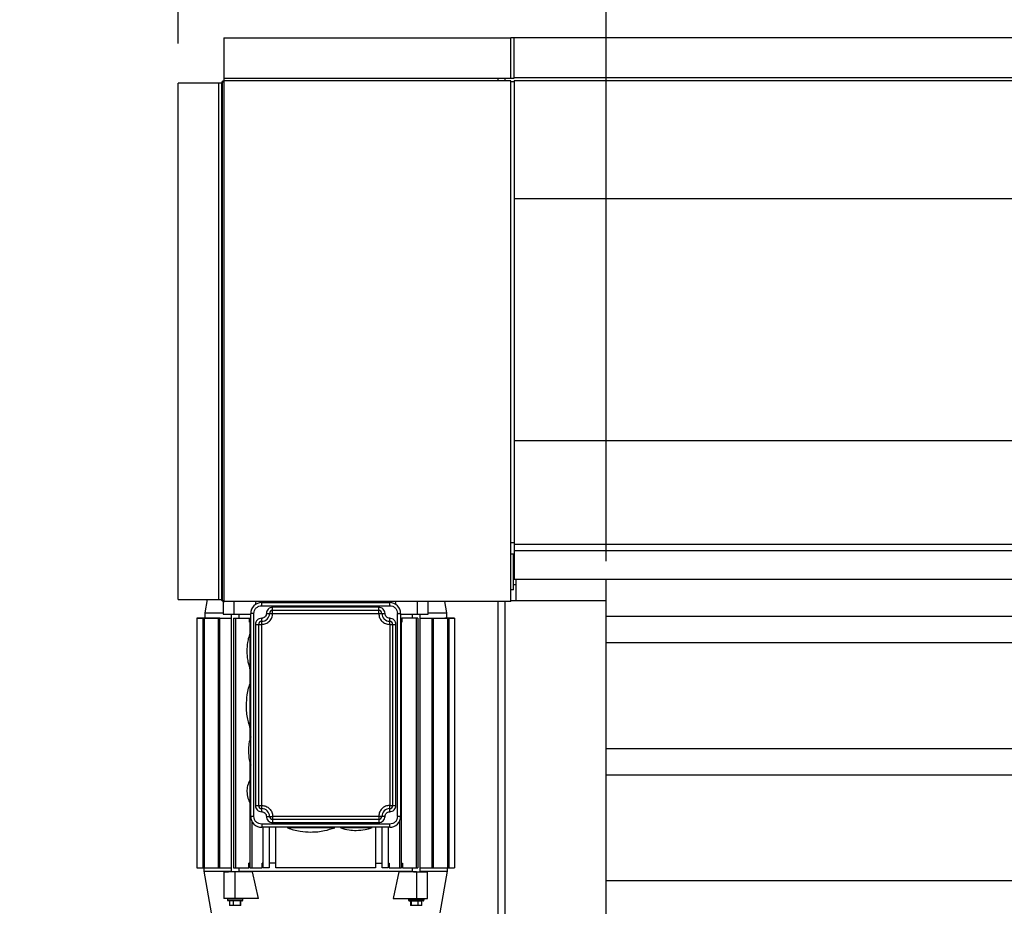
# Model space of a CAD drawing. Header units: inches. Extents: x 170 to 312, y 215 to 248.
# Tile 197 of 256: x 201 to 202.17, y 224.25 to 225.3. Entities that reach past the tile are written whole.
import ezdxf

# ---------------------------------------------------------------- set-up
doc = ezdxf.new("R2010")
doc.units = ezdxf.units.IN
doc.header["$LTSCALE"] = 0.25
doc.header["$MEASUREMENT"] = 0
doc.layers.add('ANNOTATIONS', color=1, linetype='Continuous')
doc.layers.add('MOTOR LH', color=7, linetype='Continuous')
doc.styles.add('ARIAL', font='arial.ttf', dxfattribs={"height": 0.09375})
doc.dimstyles.new('STANDARD$0', dxfattribs={"dimtxt": 0.09375, "dimasz": 0.09375, "dimexe": 0.03125, "dimexo": 0.046875, "dimgap": 0.09, "dimtad": 0, "dimtih": 1, "dimtoh": 1, "dimdec": 4, "dimzin": 0, "dimdsep": 46, "dimtxsty": 'ARIAL', "dimcen": 0.09, "dimadec": 0, "dimazin": 0, "dimtfac": 1, "dimtdec": 4, "dimtofl": 0, "dimtmove": 0, "dimatfit": 1, "dimfxl": 1, "dimtolj": 1, "dimtzin": 0, "dimarcsym": 0})

# ---------------------------------------------------------------- blocks, each defined once
blk = doc.blocks.new('*D137')
at = {"layer": 'ANNOTATIONS', "color": 0, "lineweight": -2, "transparency": 16777216}
for p, q in [((201.1891, 225.2707), (201.1891, 225.4918)), ((201.6951, 224.6586), (201.6951, 225.4918)), ((201.0954, 225.4605), (201.0016, 225.4605)), ((201.7888, 225.4605), (201.8826, 225.4605))]:
    blk.add_line(p, q, dxfattribs=at)
at = {"layer": 'ANNOTATIONS', "color": 0, "transparency": 16777216}
for points in [[(201.0954, 225.4761), (201.0954, 225.4449), (201.1891, 225.4605)], [(201.7888, 225.4761), (201.7888, 225.4449), (201.6951, 225.4605)]]:
    blk.add_solid(points, dxfattribs=at)
at = {"layer": 'defpoints', "color": 0, "transparency": 16777216}
for p in [(201.1891, 225.4605), (201.1891, 225.2238), (201.6951, 224.6117)]:
    blk.add_point(p, dxfattribs=at)
at = {"layer": 'ANNOTATIONS', "color": 0, "transparency": 16777216, "insert": (201.4421, 225.4605), "char_height": 0.09375, "attachment_point": 5, "style": 'ARIAL'}
blk.add_mtext('\\A1;1\'-6"', dxfattribs=at)

msp = doc.modelspace()

# ---------------------------------------------------------------- linework, layer by layer
at = {"layer": 'MOTOR LH'}
for p, q in [((201.24279, 225.27751), (201.24279, 224.61339)), ((201.58212, 225.22981), (201.58212, 225.27751)), ((201.58638, 225.22981), (201.58638, 225.27829)), ((201.24028, 225.22384), (201.18913, 225.22384)), ((201.23708, 224.61339), (201.23708, 225.22384)), ((201.24028, 225.22384), (201.24028, 224.61339)), ((201.24109, 225.22384), (201.24109, 224.61339)), ((201.24279, 225.22956), (201.56718, 225.22956)), ((201.58212, 225.22635), (201.24279, 225.22635)), ((201.56718, 225.22635), (201.56718, 225.22981)), ((201.56718, 225.22981), (201.58638, 225.22981)), ((201.57571, 225.22635), (201.57571, 225.22981)), ((201.58212, 224.61088), (201.58212, 225.22635)), ((201.58638, 225.22555), (201.58212, 225.22555)), ((201.58638, 225.23034), (205.92603, 225.23034)), ((201.58638, 225.22688), (201.58638, 224.63674)), ((201.58638, 225.22688), (205.92603, 225.22688)), ((201.58638, 225.08749), (205.92603, 225.08749)), ((201.58638, 224.80124), (205.92603, 224.80124)), ((201.58638, 224.68019), (201.58212, 224.68019)), ((201.58638, 224.67856), (205.92603, 224.67856)), ((201.58553, 224.62447), (201.58553, 224.6671)), ((201.58553, 224.66043), (201.58638, 224.66043)), ((201.58553, 224.65479), (201.58638, 224.65479)), ((201.58553, 224.64015), (201.58638, 224.64015)), ((201.58553, 224.63115), (201.5885, 224.63115)), ((201.5885, 224.61169), (201.5885, 224.63674)), ((201.69507, 220.41698), (201.69507, 224.63674)), ((201.18913, 224.61339), (201.24109, 224.61339)), ((201.22316, 224.61339), (201.22038, 224.59759)), ((201.24223, 224.61095), (201.24223, 224.59575)), ((201.24279, 224.61088), (201.24279, 224.61169)), ((201.24337, 224.61169), (201.24279, 224.61169)), ((201.58212, 224.61088), (201.24279, 224.61088)), ((201.25528, 224.59575), (201.25528, 224.61088)), ((201.28042, 224.607), (201.28127, 224.61088)), ((201.28774, 224.6059), (201.28774, 224.60959)), ((201.28774, 224.60959), (201.43907, 224.60959)), ((201.28774, 224.6059), (201.43907, 224.60589)), ((201.42615, 224.60405), (201.30066, 224.60405)), ((201.30066, 224.60008), (201.30066, 224.60405)), ((201.3228, 224.61088), (201.3228, 224.60959)), ((201.36709, 224.60959), (201.36709, 224.61088)), ((201.42615, 224.59667), (201.42615, 224.60405)), ((201.43907, 224.60589), (201.43907, 224.60959)), ((201.44553, 224.61088), (201.44639, 224.607)), ((201.47153, 224.61088), (201.47153, 224.59575)), ((201.48458, 224.59575), (201.48458, 224.61088)), ((201.50643, 224.59759), (201.50408, 224.61088)), ((201.56718, 220.68357), (201.56718, 224.61088)), ((201.57571, 220.69422), (201.57571, 224.61088)), ((201.69507, 224.61169), (201.58212, 224.61169)), ((201.21115, 224.59113), (201.21115, 224.29586)), ((201.23812, 224.59113), (201.21115, 224.59113)), ((201.21115, 224.59113), (201.23593, 224.59113)), ((201.23098, 224.59113), (201.21115, 224.59113)), ((201.21115, 224.59113), (201.22051, 224.59113)), ((201.21115, 224.59113), (201.21115, 224.59113)), ((201.218, 224.59113), (201.25178, 224.59113)), ((201.218, 224.59113), (201.218, 224.29586)), ((201.218, 224.59113), (201.218, 224.59113)), ((201.22038, 224.59113), (201.218, 224.59113)), ((201.21956, 224.59113), (201.21956, 224.29586)), ((201.22038, 224.59759), (201.22038, 224.59113)), ((201.23622, 224.59113), (201.23622, 224.29586)), ((201.23802, 224.59113), (201.23802, 224.29586)), ((201.24535, 224.59575), (201.27482, 224.59575)), ((201.25178, 224.59575), (201.25178, 224.29124)), ((201.25447, 224.59113), (201.27328, 224.59113)), ((201.25447, 224.59113), (201.25447, 224.29586)), ((201.25658, 224.59113), (201.25658, 224.29586)), ((201.26101, 224.59113), (201.26101, 224.59575)), ((201.27328, 224.58652), (201.27328, 224.59113)), ((201.27361, 224.59113), (201.27482, 224.59113)), ((201.27361, 224.59113), (201.27361, 224.57283)), ((201.27851, 224.59667), (201.27482, 224.59667)), ((201.27482, 224.35676), (201.27482, 224.59667)), ((201.27851, 224.35676), (201.27851, 224.59667)), ((201.28774, 224.58375), (201.28774, 224.59041)), ((201.29327, 224.59667), (201.30066, 224.59667)), ((201.42615, 224.60036), (201.30066, 224.60036)), ((201.30066, 224.59667), (201.42615, 224.59667)), ((201.42615, 224.59667), (201.43353, 224.59667)), ((201.43907, 224.58636), (201.43907, 224.59113)), ((201.44829, 224.35676), (201.44829, 224.59667)), ((201.44829, 224.59667), (201.45199, 224.59667)), ((201.45199, 224.59667), (201.45198, 224.35676)), ((201.45199, 224.59667), (201.45199, 224.59667)), ((201.45199, 224.59575), (201.47153, 224.59575)), ((201.45199, 224.59113), (201.4532, 224.59113)), ((201.4532, 224.29586), (201.4532, 224.59113)), ((201.45353, 224.59113), (201.45353, 224.58652)), ((201.47233, 224.59113), (201.45353, 224.59113)), ((201.46579, 224.59575), (201.46579, 224.59113)), ((201.47023, 224.59113), (201.47023, 224.29586)), ((201.47153, 224.59575), (201.48458, 224.59575)), ((201.47233, 224.59113), (201.47233, 224.29586)), ((201.47502, 224.29124), (201.47502, 224.59575)), ((201.47502, 224.59113), (201.51565, 224.59113)), ((201.48879, 224.59113), (201.48878, 224.29586)), ((201.49058, 224.59113), (201.49058, 224.29586)), ((201.50435, 224.59113), (201.50435, 224.59113)), ((201.51565, 224.59113), (201.50435, 224.59113)), ((201.50489, 224.59113), (201.51565, 224.59113)), ((201.50643, 224.59113), (201.50643, 224.59759)), ((201.51565, 224.59113), (201.50643, 224.59113)), ((201.50724, 224.59113), (201.50724, 224.29586)), ((201.50881, 224.59113), (201.5088, 224.29586)), ((201.51565, 224.59113), (201.51565, 224.29586)), ((201.51565, 224.59113), (201.51565, 224.59113)), ((205.82157, 224.59307), (201.69507, 224.59307)), ((201.27361, 224.58652), (201.27328, 224.58652)), ((201.28036, 224.58375), (201.28774, 224.58375)), ((201.28036, 224.58375), (201.28036, 224.36968)), ((201.28405, 224.58375), (201.28405, 224.36968)), ((201.28774, 224.36968), (201.28774, 224.58375)), ((201.43907, 224.58375), (201.44645, 224.58375)), ((201.43907, 224.58375), (201.43907, 224.36967)), ((201.44276, 224.36967), (201.44276, 224.58375)), ((201.44645, 224.36967), (201.44645, 224.58375)), ((201.45353, 224.58652), (201.4532, 224.58652)), ((201.27482, 224.57452), (201.27412, 224.57452)), ((205.82157, 224.56182), (201.69507, 224.56182)), ((201.27361, 224.53216), (201.27361, 224.51366)), ((201.27412, 224.53023), (201.27482, 224.53023)), ((201.27482, 224.51547), (201.27415, 224.51547)), ((201.27361, 224.46217), (201.27361, 224.44625)), ((201.27415, 224.4601), (201.27482, 224.4601)), ((205.82157, 224.43682), (201.69507, 224.43682)), ((201.2736, 224.42173), (201.2736, 224.39925)), ((205.82157, 224.40557), (201.69507, 224.40557)), ((201.27482, 224.40013), (201.27391, 224.40013)), ((201.2736, 224.37322), (201.2736, 224.29586)), ((201.27391, 224.37244), (201.27482, 224.37244)), ((201.28036, 224.36968), (201.28774, 224.36968)), ((201.28774, 224.3657), (201.28774, 224.36968)), ((201.43907, 224.36967), (201.44645, 224.36967)), ((201.43907, 224.36229), (201.43907, 224.36967)), ((201.27851, 224.35676), (201.27482, 224.35676)), ((201.27595, 224.35148), (201.27595, 224.29586)), ((201.43907, 224.34753), (201.28774, 224.34753)), ((201.29327, 224.35676), (201.30066, 224.35676)), ((201.42615, 224.35676), (201.30066, 224.35676)), ((201.30066, 224.35534), (201.30066, 224.34938)), ((201.42615, 224.35307), (201.30066, 224.35307)), ((201.30066, 224.34938), (201.42615, 224.34937)), ((201.43353, 224.35676), (201.42615, 224.35676)), ((201.43907, 224.34384), (201.43907, 224.34753)), ((201.45198, 224.35676), (201.44829, 224.35676)), ((201.45086, 224.29586), (201.45086, 224.35148)), ((201.43907, 224.34384), (201.28774, 224.34384)), ((201.28958, 224.29586), (201.28958, 224.34384)), ((201.29669, 224.34384), (201.29669, 224.29586)), ((201.30462, 224.29586), (201.30462, 224.34384)), ((201.31819, 224.34384), (201.31819, 224.34317)), ((201.37355, 224.34317), (201.37355, 224.34384)), ((201.38093, 224.34384), (201.38093, 224.34331)), ((201.41784, 224.34331), (201.41784, 224.34384)), ((201.42218, 224.34384), (201.42218, 224.29586)), ((201.43011, 224.29586), (201.43012, 224.34384)), ((201.43722, 224.34384), (201.43722, 224.29586)), ((201.27261, 224.29586), (201.27261, 224.30139)), ((201.2736, 224.30139), (201.27261, 224.30139)), ((201.28826, 224.29586), (201.28826, 224.30139)), ((201.28958, 224.30139), (201.28826, 224.30139)), ((201.30462, 224.30139), (201.29669, 224.30139)), ((201.42218, 224.30139), (201.43011, 224.30139)), ((201.43722, 224.30139), (201.43854, 224.30139)), ((201.43854, 224.30139), (201.43854, 224.29586)), ((201.4532, 224.30139), (201.4542, 224.30139)), ((201.4542, 224.30139), (201.4542, 224.29586)), ((201.21115, 224.29586), (201.23622, 224.29586)), ((201.21945, 224.29586), (201.21945, 224.29217)), ((201.21945, 224.29217), (201.22814, 224.24292)), ((201.23622, 224.29586), (201.25178, 224.29586)), ((201.24288, 224.29124), (201.24288, 224.25987)), ((201.27695, 224.29124), (201.24288, 224.29124)), ((201.24288, 224.29124), (201.24851, 224.29124)), ((201.25447, 224.29586), (201.27261, 224.29586)), ((201.25593, 224.29124), (201.25593, 224.25987)), ((201.26101, 224.29124), (201.26101, 224.29586)), ((201.2736, 224.29586), (201.28826, 224.29586)), ((201.28382, 224.25987), (201.27695, 224.29124)), ((201.29669, 224.29586), (201.28958, 224.29586)), ((201.42218, 224.29586), (201.30462, 224.29586)), ((201.43722, 224.29586), (201.43011, 224.29586)), ((201.43854, 224.29586), (201.4532, 224.29586)), ((201.44986, 224.29124), (201.44299, 224.25987)), ((201.46714, 224.29124), (201.44986, 224.29124)), ((201.47087, 224.29124), (201.44986, 224.29124)), ((201.4542, 224.29586), (201.47233, 224.29586)), ((201.46579, 224.29586), (201.46579, 224.29124)), ((201.47087, 224.29124), (201.47087, 224.25987)), ((201.47502, 224.29586), (201.51565, 224.29586)), ((201.47829, 224.29124), (201.47502, 224.29124)), ((201.47829, 224.29124), (201.48392, 224.29124)), ((201.48392, 224.25987), (201.48392, 224.29124)), ((201.49866, 224.24292), (201.50735, 224.29217)), ((201.50735, 224.29217), (201.50735, 224.29586)), ((205.82157, 224.28057), (201.69507, 224.28057)), ((201.28382, 224.25987), (201.24288, 224.25987)), ((201.24717, 224.25987), (201.24717, 224.25803)), ((201.24717, 224.25803), (201.26562, 224.25803)), ((201.24874, 224.2571), (201.25052, 224.2571)), ((201.24977, 224.2571), (201.24977, 224.25157)), ((201.25418, 224.2571), (201.25418, 224.25157)), ((201.26227, 224.2571), (201.26227, 224.25157)), ((201.26302, 224.25157), (201.26302, 224.2571)), ((201.26562, 224.25803), (201.26562, 224.25987)), ((201.44299, 224.25987), (201.47087, 224.25987)), ((201.46118, 224.25987), (201.46118, 224.25802)), ((201.46118, 224.25802), (201.47963, 224.25802)), ((201.46378, 224.2571), (201.46378, 224.25156)), ((201.46453, 224.2571), (201.46453, 224.25156)), ((201.47087, 224.25987), (201.48392, 224.25987)), ((201.47262, 224.25156), (201.47262, 224.2571)), ((201.47704, 224.25156), (201.47704, 224.2571)), ((201.47963, 224.25802), (201.47963, 224.25987)), ((201.26302, 224.25157), (201.24977, 224.25157)), ((201.47704, 224.25156), (201.46378, 224.25156))]:
    msp.add_line(p, q, dxfattribs=at)
at = {"layer": 'MOTOR LH', "flags": 128}
for points in [[(201.22038, 224.59759), (201.22074, 224.59759), (201.23308, 224.59759), (201.23757, 224.59759), (201.24223, 224.59759)], [(201.24223, 224.59575), (201.24378, 224.59575), (201.24535, 224.59575)], [(201.28774, 224.59113), (201.28774, 224.59041)], [(201.30066, 224.59667), (201.30066, 224.59974), (201.30066, 224.60008)], [(201.48458, 224.59759), (201.50074, 224.59759), (201.50322, 224.59759), (201.50643, 224.59759)], [(201.43907, 224.58375), (201.43907, 224.5858), (201.43907, 224.58636)], [(201.27412, 224.53023), (201.27412, 224.53541), (201.27412, 224.53814), (201.27412, 224.5448), (201.27412, 224.54853), (201.27412, 224.55622), (201.27412, 224.55995), (201.27412, 224.56345), (201.27412, 224.56661), (201.27412, 224.57452)], [(201.27415, 224.4601), (201.27415, 224.46043), (201.27415, 224.46139), (201.27415, 224.46784), (201.27415, 224.471), (201.27415, 224.47843), (201.27415, 224.48252), (201.27415, 224.48673), (201.27415, 224.49096), (201.27415, 224.49911), (201.27415, 224.50283), (201.27415, 224.50914), (201.27415, 224.51158), (201.27415, 224.51547)], [(201.27391, 224.37244), (201.27391, 224.3798), (201.27391, 224.38258), (201.27391, 224.38852), (201.27391, 224.39141), (201.27391, 224.3994), (201.27391, 224.40004), (201.27391, 224.40013)], [(201.28774, 224.36229), (201.28774, 224.36536), (201.28774, 224.3657)], [(201.28774, 224.34753), (201.28774, 224.34612), (201.28774, 224.34548), (201.28774, 224.34384)], [(201.30066, 224.35676), (201.30066, 224.35604), (201.30066, 224.35534)], [(201.42615, 224.35676), (201.42615, 224.35198), (201.42615, 224.35142), (201.42615, 224.34937)], [(201.37355, 224.34317), (201.37226, 224.34317), (201.37068, 224.34317), (201.35909, 224.34317), (201.35523, 224.34317), (201.31819, 224.34317)], [(201.41784, 224.34331), (201.39335, 224.34331), (201.39016, 224.34331), (201.38093, 224.34331)], [(201.42218, 224.30139), (201.42619, 224.30139), (201.4275, 224.30139)], [(201.21945, 224.29217), (201.2268, 224.29217), (201.23018, 224.29217), (201.25178, 224.29217)], [(201.26101, 224.29217), (201.3022, 224.29217), (201.31113, 224.29217), (201.35854, 224.29217), (201.36826, 224.29217), (201.46579, 224.29217)], [(201.46714, 224.29124), (201.46864, 224.29124), (201.48392, 224.29124)], [(201.47502, 224.29217), (201.50716, 224.29217), (201.50735, 224.29217)]]:
    msp.add_lwpolyline(points, dxfattribs=at)
at = {"layer": 'MOTOR LH'}
for centre, radius, start, end in [((201.24279, 225.22384), 0.00251, 90, 180), ((201.24279, 225.22384), 0.00171, 90, 180), ((201.28774, 224.59667), 0.01292, 89.99968, 179.99968), ((201.28774, 224.59667), 0.01292, 89.99968, 179.99968), ((201.43907, 224.59667), 0.01292, 359.99968, 89.99968), ((201.28774, 224.59667), 0.00923, 269.99968, 359.99968), ((201.30066, 224.59667), 0.00369, 89.99968, 179.99968), ((201.42615, 224.59667), 0.00369, 359.99968, 89.99968), ((201.43907, 224.59667), 0.00923, 179.99968, 269.99968), ((201.28774, 224.58375), 0.00369, 89.99968, 179.99968), ((201.43907, 224.58375), 0.00369, 359.99968, 89.99968), ((201.28774, 224.36968), 0.00369, 179.99968, 269.99968), ((201.43907, 224.36967), 0.00369, 269.99968, 359.99968), ((201.28774, 224.35676), 0.00923, 359.99968, 89.99968), ((201.43907, 224.35676), 0.00923, 89.99968, 179.99968), ((201.28774, 224.35676), 0.01292, 179.99968, 269.99968), ((201.30066, 224.35676), 0.00369, 179.99968, 269.99968), ((201.42615, 224.35676), 0.00369, 269.99968, 359.99968), ((201.43907, 224.35676), 0.01292, 269.99968, 359.99968), ((201.25069, 224.25791), 0.000823, 171.92391, 258.6075), ((201.47612, 224.25791), 0.000823, 281.39607, 8.06798)]:
    msp.add_arc(centre, radius, start, end, dxfattribs=at)
for points in [[(201.24279, 225.27751), (201.58212, 225.27751)], [(201.18913, 224.61339), (201.18913, 225.22384)], [(201.58212, 224.6671), (201.58553, 224.6671)], [(201.58638, 224.67098), (205.92603, 224.67098)], [(205.92603, 224.63674), (201.58638, 224.63674)], [(201.58553, 224.62447), (201.58212, 224.62447)]]:
    msp.add_open_spline(points, degree=1, dxfattribs=at)
for points, degree, knots in [([(205.93452, 225.27751), (205.92176, 225.27751), (201.58212, 225.27751)], 1, [-0.0029391, -0.0029391, 0, 1, 1]), ([(201.24279, 224.61088), (201.24253, 224.61091), (201.24197, 224.61096), (201.24121, 224.61138), (201.24061, 224.61205), (201.24032, 224.61277), (201.24029, 224.61323), (201.24028, 224.61339)], 3, [0, 0, 0, 0, 0.1999541, 0.424458, 0.6490042, 0.8735548, 1, 1, 1, 1]), ([(201.24279, 224.61169), (201.24258, 224.61171), (201.24216, 224.61175), (201.24162, 224.61211), (201.24123, 224.61262), (201.2411, 224.61308), (201.24109, 224.61334), (201.24109, 224.61339)], 3, [0, 0, 0, 0, 0.2355208, 0.4711798, 0.7067886, 0.9424267, 1, 1, 1, 1]), ([(201.24279, 224.61339), (201.24287, 224.61313), (201.24304, 224.61257), (201.2433, 224.61181), (201.24357, 224.61121), (201.24381, 224.61092), (201.24395, 224.61089), (201.244, 224.61088)], 3, [0, 0, 0, 0, 0.1999167, 0.4244167, 0.6489701, 0.8734859, 1, 1, 1, 1]), ([(201.27851, 224.59667), (201.27865, 224.59788), (201.27893, 224.6003), (201.28106, 224.60335), (201.28411, 224.60548), (201.28653, 224.60576), (201.28774, 224.6059)], 3, [0, 0, 0, 0, 0.24998794, 0.49999945, 0.74999932, 1, 1, 1, 1]), ([(201.30066, 224.60405), (201.29969, 224.60394), (201.29776, 224.60372), (201.29531, 224.60201), (201.29361, 224.59957), (201.29339, 224.59764), (201.29327, 224.59667)], 3, [0, 0, 0, 0, 0.2500024, 0.4999823, 0.7499807, 1, 1, 1, 1]), ([(201.43353, 224.59667), (201.43342, 224.59764), (201.4332, 224.59957), (201.43149, 224.60201), (201.42905, 224.60372), (201.42712, 224.60394), (201.42615, 224.60405)], 3, [0, 0, 0, 0, 0.2499881, 0.4999936, 0.7499979, 1, 1, 1, 1]), ([(201.43907, 224.60589), (201.44028, 224.60576), (201.44269, 224.60548), (201.44574, 224.60335), (201.44788, 224.60029), (201.44816, 224.59788), (201.44829, 224.59667)], 3, [0, 0, 0, 0, 0.2499909, 0.4999848, 0.7499881, 1, 1, 1, 1]), ([(201.28774, 224.59113), (201.28677, 224.59102), (201.28484, 224.5908), (201.2824, 224.58909), (201.28069, 224.58665), (201.28047, 224.58472), (201.28036, 224.58375)], 3, [0, 0, 0, 0, 0.2500024, 0.4999823, 0.7499807, 1, 1, 1, 1]), ([(201.28774, 224.58375), (201.28943, 224.58394), (201.29282, 224.58433), (201.29709, 224.58732), (201.30007, 224.59159), (201.30046, 224.59498), (201.30066, 224.59667)], 3, [0, 0, 0, 0, 0.2500007, 0.4999957, 0.7500127, 1, 1, 1, 1]), ([(201.29327, 224.59667), (201.29319, 224.59594), (201.29303, 224.59449), (201.29174, 224.59266), (201.28991, 224.59138), (201.28846, 224.59122), (201.28774, 224.59113)], 3, [0, 0, 0, 0, 0.2499909, 0.4999913, 0.7500041, 1, 1, 1, 1]), ([(201.42615, 224.59667), (201.42634, 224.59497), (201.42673, 224.59159), (201.42972, 224.58732), (201.43399, 224.58433), (201.43737, 224.58394), (201.43907, 224.58375)], 3, [0, 0, 0, 0, 0.2500047, 0.5000004, 0.7500023, 1, 1, 1, 1]), ([(201.43907, 224.59113), (201.43834, 224.59121), (201.43689, 224.59138), (201.43506, 224.59266), (201.43378, 224.59449), (201.43361, 224.59594), (201.43353, 224.59667)], 3, [0, 0, 0, 0, 0.2499836, 0.4999893, 0.7499703, 1, 1, 1, 1]), ([(201.44645, 224.58375), (201.44634, 224.58472), (201.44612, 224.58665), (201.44441, 224.58909), (201.44197, 224.5908), (201.44003, 224.59102), (201.43907, 224.59113)], 3, [0, 0, 0, 0, 0.2500196, 0.5000192, 0.7499963, 1, 1, 1, 1]), ([(201.27428, 224.57495), (201.27359, 224.57291), (201.27221, 224.56884), (201.27061, 224.56129), (201.27036, 224.55576), (201.27021, 224.55238)], 3, [0, 0, 0, 0, 0.2796075, 0.560307, 1, 1, 1, 1]), ([(201.27021, 224.55238), (201.27027, 224.55023), (201.2704, 224.54593), (201.27154, 224.5383), (201.27324, 224.53303), (201.27428, 224.52981)], 3, [0, 0, 0, 0, 0.279595, 0.5603078, 1, 1, 1, 1]), ([(201.2741, 224.51523), (201.27333, 224.51294), (201.2717, 224.50809), (201.26979, 224.49893), (201.26947, 224.49201), (201.26928, 224.48779)], 3, [0, 0, 0, 0, 0.25877716, 0.54758558, 1, 1, 1, 1]), ([(201.26928, 224.48779), (201.26936, 224.4851), (201.26953, 224.47972), (201.27094, 224.4702), (201.27305, 224.4636), (201.27434, 224.45957)], 3, [0, 0, 0, 0, 0.27960191, 0.56030337, 1, 1, 1, 1]), ([(201.27482, 224.45102), (201.27399, 224.44826), (201.27234, 224.44279), (201.27215, 224.43709), (201.27205, 224.43427)], 3, [0, 0, 0, 0, 0.5051303, 1, 1, 1, 1]), ([(201.27205, 224.43427), (201.27221, 224.43067), (201.27246, 224.42491), (201.27417, 224.41942), (201.27482, 224.41735)], 3, [0, 0, 0, 0, 0.6239537, 1, 1, 1, 1]), ([(201.27406, 224.40038), (201.27283, 224.39788), (201.27063, 224.39341), (201.27034, 224.38846), (201.27021, 224.38629)], 3, [0, 0, 0, 0, 0.5600022, 1, 1, 1, 1]), ([(201.27021, 224.38629), (201.27042, 224.38351), (201.2708, 224.37855), (201.27306, 224.37413), (201.27406, 224.37219)], 3, [0, 0, 0, 0, 0.5599992, 1, 1, 1, 1]), ([(201.28036, 224.36968), (201.28047, 224.36871), (201.28069, 224.36677), (201.2824, 224.36433), (201.28484, 224.36263), (201.28677, 224.3624), (201.28774, 224.36229)], 3, [0, 0, 0, 0, 0.2499895, 0.4999928, 0.7499974, 1, 1, 1, 1]), ([(201.28774, 224.36968), (201.28943, 224.36948), (201.29282, 224.36909), (201.29709, 224.36611), (201.30007, 224.36184), (201.30046, 224.35845), (201.30066, 224.35676)], 3, [0, 0, 0, 0, 0.25000292, 0.50000999, 0.75001099, 1, 1, 1, 1]), ([(201.43907, 224.36967), (201.43737, 224.36948), (201.43399, 224.36909), (201.42972, 224.3661), (201.42673, 224.36183), (201.42634, 224.35845), (201.42615, 224.35676)], 3, [0, 0, 0, 0, 0.2499999, 0.4999941, 0.7499921, 1, 1, 1, 1]), ([(201.43907, 224.36229), (201.44003, 224.3624), (201.44197, 224.36263), (201.44441, 224.36433), (201.44611, 224.36677), (201.44634, 224.36871), (201.44645, 224.36967)], 3, [0, 0, 0, 0, 0.2500019, 0.5000059, 0.7500112, 1, 1, 1, 1]), ([(201.28774, 224.36229), (201.28846, 224.36221), (201.28991, 224.36204), (201.29174, 224.36076), (201.29302, 224.35893), (201.29319, 224.35748), (201.29327, 224.35676)], 3, [0, 0, 0, 0, 0.2500029, 0.5000181, 0.750012, 1, 1, 1, 1]), ([(201.43353, 224.35676), (201.43361, 224.35748), (201.43378, 224.35893), (201.43506, 224.36076), (201.43689, 224.36204), (201.43834, 224.36221), (201.43907, 224.36229)], 3, [0, 0, 0, 0, 0.2499833, 0.5000185, 0.7499955, 1, 1, 1, 1]), ([(201.28774, 224.34753), (201.28653, 224.34767), (201.28411, 224.34795), (201.28106, 224.35008), (201.27893, 224.35313), (201.27865, 224.35555), (201.27851, 224.35676)], 3, [0, 0, 0, 0, 0.2500057, 0.5000046, 0.750013, 1, 1, 1, 1]), ([(201.29327, 224.35676), (201.29338, 224.35579), (201.29361, 224.35386), (201.29531, 224.35142), (201.29775, 224.34971), (201.29969, 224.34949), (201.30066, 224.34938)], 3, [0, 0, 0, 0, 0.2499881, 0.4999936, 0.7499979, 1, 1, 1, 1]), ([(201.42615, 224.34937), (201.42711, 224.34949), (201.42905, 224.34971), (201.43149, 224.35141), (201.4332, 224.35385), (201.43342, 224.35579), (201.43353, 224.35676)], 3, [0, 0, 0, 0, 0.2500009, 0.5000079, 0.7500122, 1, 1, 1, 1]), ([(201.44829, 224.35676), (201.44815, 224.35555), (201.44788, 224.35313), (201.44574, 224.35008), (201.44269, 224.34795), (201.44027, 224.34767), (201.43907, 224.34753)], 3, [0, 0, 0, 0, 0.2500153, 0.4999988, 0.749996, 1, 1, 1, 1]), ([(201.31843, 224.34312), (201.32072, 224.34235), (201.32556, 224.34072), (201.33473, 224.33881), (201.34165, 224.33849), (201.34587, 224.3383)], 3, [0, 0, 0, 0, 0.2587694, 0.5475851, 1, 1, 1, 1]), ([(201.34587, 224.3383), (201.34855, 224.33838), (201.35393, 224.33854), (201.36346, 224.33996), (201.37006, 224.34207), (201.37408, 224.34336)], 3, [0, 0, 0, 0, 0.27960797, 0.56030323, 1, 1, 1, 1]), ([(201.38123, 224.34327), (201.38445, 224.34229), (201.39038, 224.34048), (201.39657, 224.34025), (201.39939, 224.34015)], 3, [0, 0, 0, 0, 0.5440365, 1, 1, 1, 1]), ([(201.39939, 224.34015), (201.40298, 224.34032), (201.4094, 224.34064), (201.41551, 224.34258), (201.4182, 224.34344)], 3, [0, 0, 0, 0, 0.5600045, 1, 1, 1, 1]), ([(201.24717, 224.25814), (201.24717, 224.25805), (201.24716, 224.25786), (201.24726, 224.25758), (201.24746, 224.25733), (201.24775, 224.25714), (201.24798, 224.25711), (201.24809, 224.2571)], 3, [0, 0, 0, 0, 0.1712336, 0.3595468, 0.5571051, 0.7873165, 1, 1, 1, 1]), ([(201.26411, 224.2571), (201.26439, 224.2571), (201.26496, 224.2571), (201.26425, 224.2571), (201.26243, 224.2571), (201.25965, 224.2571), (201.25641, 224.2571), (201.25309, 224.2571), (201.25138, 224.2571), (201.25052, 224.2571)], 3, [0, 0, 0, 0, 0.133767, 0.278127, 0.4225134, 0.566891, 0.7112611, 0.855636, 1, 1, 1, 1]), ([(201.2647, 224.2571), (201.26479, 224.25711), (201.26499, 224.25713), (201.26526, 224.25727), (201.26548, 224.2575), (201.26562, 224.25781), (201.26562, 224.25803), (201.26562, 224.25814)], 3, [0, 0, 0, 0, 0.1792248, 0.3726895, 0.5711137, 0.7965317, 1, 1, 1, 1]), ([(201.46119, 224.25813), (201.46118, 224.25805), (201.46118, 224.25786), (201.46128, 224.25758), (201.46147, 224.25732), (201.46176, 224.25714), (201.46199, 224.25711), (201.4621, 224.2571)], 3, [0, 0, 0, 0, 0.1712338, 0.3595596, 0.5570975, 0.7872803, 1, 1, 1, 1]), ([(201.46275, 224.2571), (201.46275, 224.2571), (201.46213, 224.2571), (201.46197, 224.2571), (201.46251, 224.2571), (201.46439, 224.2571), (201.46715, 224.2571), (201.4704, 224.2571), (201.47371, 224.2571), (201.47542, 224.2571), (201.47628, 224.2571)], 3, [0, 0, 0, 0, 0.00149888, 0.1441613, 0.2867895, 0.42944866, 0.57207691, 0.71471558, 0.85735425, 1, 1, 1, 1]), ([(201.47813, 224.2571), (201.47811, 224.2571), (201.4779, 224.2571), (201.47706, 224.2571), (201.47628, 224.2571)], 3, [0, 0, 0, 0, 0.0683557, 1, 1, 1, 1]), ([(201.47871, 224.2571), (201.4788, 224.25711), (201.479, 224.25713), (201.47927, 224.25727), (201.47949, 224.2575), (201.47963, 224.2578), (201.47963, 224.25803), (201.47963, 224.25813)], 3, [0, 0, 0, 0, 0.1792244, 0.37268875, 0.57108779, 0.79653396, 1, 1, 1, 1])]:
    msp.add_open_spline(points, degree=degree, knots=knots, dxfattribs=at)

# ---------------------------------------------------------------- dimensions: what is measured, and where the dimension line sits
at = {"layer": 'ANNOTATIONS'}
dim = msp.add_linear_dim(base=(201.18913, 225.46051), p1=(201.69507, 224.61169), p2=(201.18913, 225.22384), angle=180, text='1\'-6"', dimstyle='STANDARD$0', dxfattribs=at)
dim.commit()
dim.dimension.update_dxf_attribs({"geometry": '*D137', "text_midpoint": (201.4421, 225.46051), "dimtype": 160})

doc.saveas('drawing.dxf')
